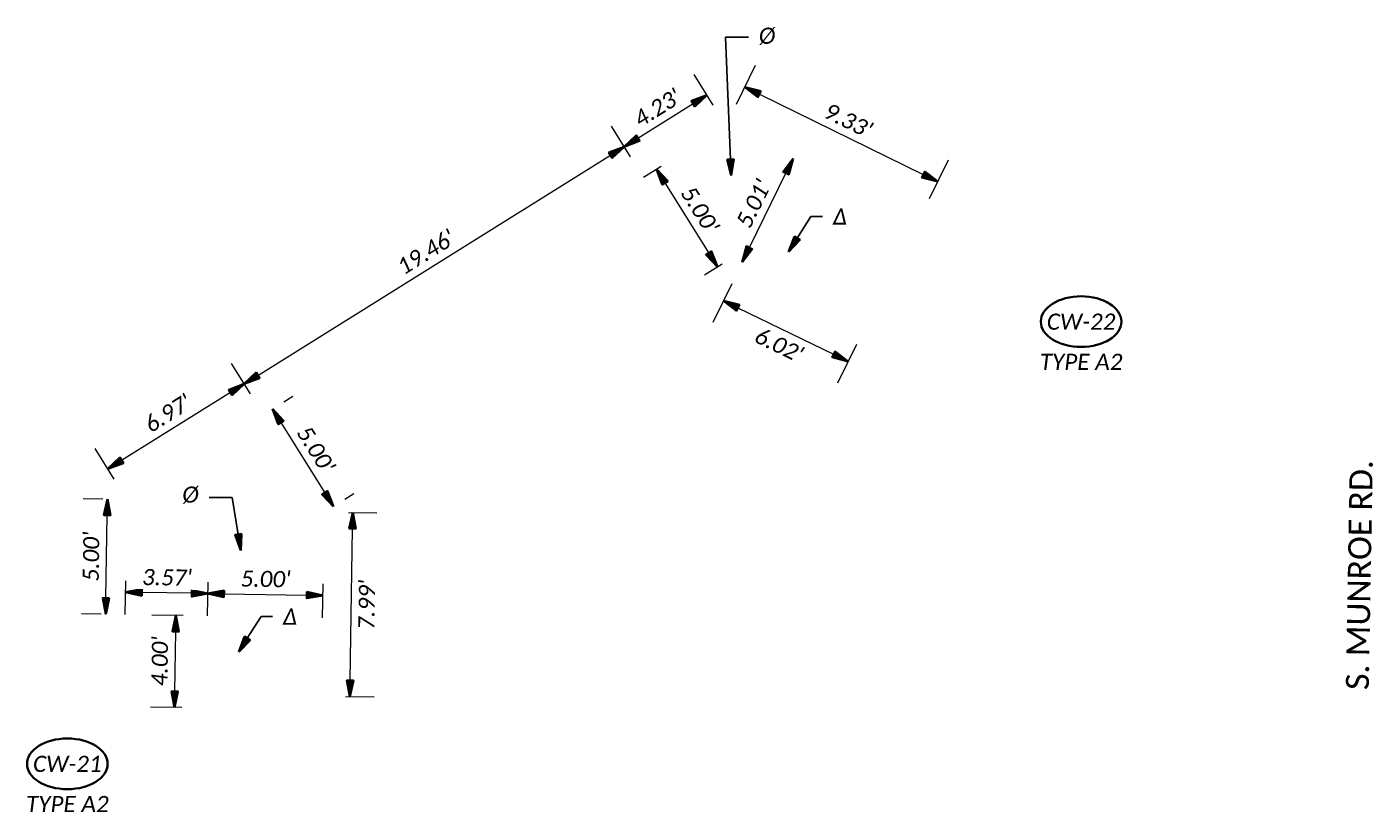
# Model space of a CAD drawing. Header units: feet. Extents: x 0 to 2274359, y 15 to 524446.
# Tile 8 of 12: x 2267239 to 2267298, y 524411 to 524445. Entities that reach past the tile are written whole.
import ezdxf
from ezdxf import colors
from ezdxf.entities.mleader import LeaderData, LeaderLine
from ezdxf.enums import TextEntityAlignment as Align
from ezdxf.math import Vec2, Vec3

# ---------------------------------------------------------------- set-up
doc = ezdxf.new("R2010")
doc.units = ezdxf.units.FT
doc.header["$LTSCALE"] = 20
doc.header["$MEASUREMENT"] = 0
doc.set_wipeout_variables(frame=1)
doc.layers.get('0').update_dxf_attribs({"lineweight": 15, "true_color": 0xc2ced6})
doc.layers.get('Defpoints').update_dxf_attribs({"lineweight": 15})
doc.layers.add('0_Xref', color=7, linetype='Continuous', lineweight=15)
doc.layers.add('TX_P_5', color=7, linetype='Continuous', lineweight=35)
doc.styles.add('P_Slanted - Normal Fixed Spacing', font='calibrii.ttf', dxfattribs={"height": 0.14})
doc.styles.add('P_Slanted - Title', font='calibriz.ttf', dxfattribs={"height": 0.2})
doc.styles.add('Slanted-Normal', font='font31.shx', dxfattribs={"height": 0.14})
doc.dimstyles.new('Dec-1  Slanted', dxfattribs={"dimtxt": 0.14, "dimasz": 0.14, "dimexe": 0.07, "dimexo": 0.07, "dimgap": 0.07, "dimtad": 1, "dimdec": 1, "dimzin": 3, "dimdsep": 46, "dimtxsty": 'Slanted-Normal', "dimblk": 'Dim1', "dimcen": 0, "dimclrd": 95, "dimclre": 95, "dimclrt": 7, "dimadec": 1, "dimazin": 3, "dimtfac": 1, "dimtdec": 1, "dimtix": 1, "dimtofl": 0, "dimtmove": 1, "dimatfit": 3, "dimldrblk": 'Dim1', "dimfxl": 1, "dimtolj": 1, "dimtzin": 0, "dimlwd": -1, "dimlwe": -1, "dimarcsym": 0})
doc.dimstyles.new('P_Dec-2 Masked Slanted', dxfattribs={"dimtxt": 0.14, "dimasz": 0.14, "dimexe": 0.21, "dimexo": 0.21, "dimgap": 0.0625, "dimtad": 1, "dimzin": 3, "dimdsep": 46, "dimtxsty": 'P_Slanted - Normal Fixed Spacing', "dimblk": 'Dim1', "dimcen": 0.035, "dimclrd": 95, "dimclre": 95, "dimclrt": 7, "dimaunit": 1, "dimadec": 3, "dimazin": 2, "dimtfac": 1, "dimtix": 1, "dimtmove": 1, "dimatfit": 3, "dimldrblk": 'Dim1', "dimfxl": 1, "dimtfill": 1, "dimtolj": 1, "dimtzin": 0, "dimlwd": 15, "dimlwe": 15, "dimarcsym": 0})

# ---------------------------------------------------------------- blocks, each defined once
blk = doc.blocks.new('Dim1')
h = blk.add_hatch(color=4)
h.dxf.hatch_style = 1
h.paths.add_polyline_path([(0, 0), (-1, -0.2), (-1, 0.2)])
at = {"color": 4}
blk.add_lwpolyline([(0, 0), (-1, -0.2), (-1, 0.2), (0, 0)], dxfattribs=at)
blk = doc.blocks.new('*D1298')
at = {"layer": 'Defpoints', "color": 0, "transparency": 16777216}
for p in [(2267265.26, 524440.133), (2267266.09, 524438.804), (2267249.587, 524428.499)]:
    blk.add_point(p, dxfattribs=at)
at = {"layer": 'TX_P_5', "color": 95, "linetype": 'Continuous', "lineweight": 15, "transparency": 16777216}
for p, q in [((2267265.534, 524439.694), (2267264.704, 524441.024)), ((2267249.351, 524430.199), (2267264.667, 524439.762)), ((2267249.031, 524429.39), (2267248.201, 524430.719))]:
    blk.add_line(p, q, dxfattribs=at)
at = {"layer": 'TX_P_5', "color": 95, "lineweight": 15, "transparency": 16777216, "xscale": 0.7000000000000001, "yscale": 0.7000000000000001, "zscale": 0.7000000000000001}
for p, rotation in [((2267265.26, 524440.133), 31.98048112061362), ((2267248.757, 524429.829), 211.9804811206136)]:
    blk.add_blockref('Dim1', p, dxfattribs=dict(at, rotation=rotation))
at = {"layer": 'TX_P_5', "color": 7, "transparency": 16777216, "insert": (2267256.653, 524435.55), "char_height": 0.7, "attachment_point": 5, "rotation": 31.98048, "style": 'P_Slanted - Normal Fixed Spacing', "bg_fill": 3, "box_fill_scale": 1.25, "bg_fill_color": 256, "bg_fill_true_color": 13158600, "bg_fill_transparency": 0}
blk.add_mtext("\\A1;19.46'", dxfattribs=at)
blk = doc.blocks.new('*D1299')
at = {"layer": 'Defpoints', "color": 0, "transparency": 16777216}
for p in [(2267268.846, 524442.372), (2267269.676, 524441.043), (2267266.09, 524438.804)]:
    blk.add_point(p, dxfattribs=at)
at = {"layer": 'TX_P_5', "color": 95, "linetype": 'Continuous', "lineweight": 15, "transparency": 16777216}
for p, q in [((2267269.12, 524441.933), (2267268.29, 524443.262)), ((2267265.854, 524440.504), (2267268.252, 524442.001)), ((2267265.534, 524439.694), (2267264.704, 524441.024))]:
    blk.add_line(p, q, dxfattribs=at)
at = {"layer": 'TX_P_5', "color": 95, "lineweight": 15, "transparency": 16777216, "xscale": 0.7000000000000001, "yscale": 0.7000000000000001, "zscale": 0.7000000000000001}
for p, rotation in [((2267268.846, 524442.372), 31.98048112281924), ((2267265.26, 524440.133), 211.9804811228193)]:
    blk.add_blockref('Dim1', p, dxfattribs=dict(at, rotation=rotation))
at = {"layer": 'TX_P_5', "color": 7, "transparency": 16777216, "insert": (2267266.698, 524441.822), "char_height": 0.7, "attachment_point": 5, "rotation": 31.98048, "style": 'P_Slanted - Normal Fixed Spacing', "bg_fill": 3, "box_fill_scale": 1.25, "bg_fill_color": 256, "bg_fill_true_color": 13158600, "bg_fill_transparency": 0}
blk.add_mtext("\\A1;4.23'", dxfattribs=at)
blk = doc.blocks.new('*D1300')
at = {"layer": 'Defpoints', "color": 0, "transparency": 16777216}
for p in [(2267249.587, 524428.499), (2267242.842, 524426.135), (2267243.672, 524424.806)]:
    blk.add_point(p, dxfattribs=at)
at = {"layer": 'TX_P_5', "color": 95, "linetype": 'Continuous', "lineweight": 15, "transparency": 16777216}
for p, q in [((2267249.031, 524429.39), (2267248.201, 524430.719)), ((2267248.163, 524429.458), (2267243.436, 524426.506)), ((2267243.116, 524425.697), (2267242.286, 524427.026))]:
    blk.add_line(p, q, dxfattribs=at)
at = {"layer": 'TX_P_5', "color": 95, "lineweight": 15, "transparency": 16777216, "xscale": 0.7000000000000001, "yscale": 0.7000000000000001, "zscale": 0.7000000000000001}
for p, rotation in [((2267248.757, 524429.829), 31.9804811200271), ((2267242.842, 524426.135), 211.9804811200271)]:
    blk.add_blockref('Dim1', p, dxfattribs=dict(at, rotation=rotation))
at = {"layer": 'TX_P_5', "color": 7, "transparency": 16777216, "insert": (2267245.444, 524428.551), "char_height": 0.7, "attachment_point": 5, "rotation": 31.98048, "style": 'P_Slanted - Normal Fixed Spacing', "bg_fill": 3, "box_fill_scale": 1.25, "bg_fill_color": 256, "bg_fill_true_color": 13158600, "bg_fill_transparency": 0}
blk.add_mtext("\\A1;6.97'", dxfattribs=at)
blk = doc.blocks.new('*D1301')
at = {"layer": 'Defpoints', "color": 0, "transparency": 16777216}
for p in [(2267242.821, 524424.819), (2267243.672, 524424.806), (2267243.593, 524419.806)]:
    blk.add_point(p, dxfattribs=at)
at = {"layer": 'TX_P_5', "color": 95, "linetype": 'Continuous', "lineweight": 15, "transparency": 16777216}
for p, q in [((2267242.622, 524424.822), (2267241.771, 524424.836)), ((2267242.754, 524420.52), (2267242.81, 524424.119)), ((2267242.543, 524419.823), (2267241.693, 524419.836))]:
    blk.add_line(p, q, dxfattribs=at)
at = {"layer": 'TX_P_5', "color": 95, "lineweight": 15, "transparency": 16777216, "xscale": 0.7000000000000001, "yscale": 0.7000000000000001, "zscale": 0.7000000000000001}
for p, rotation in [((2267242.821, 524424.819), 89.10105591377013), ((2267242.743, 524419.82), 269.1010559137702)]:
    blk.add_blockref('Dim1', p, dxfattribs=dict(at, rotation=rotation))
at = {"layer": 'TX_P_5', "color": 7, "transparency": 16777216, "insert": (2267242.111, 524422.33), "char_height": 0.7, "attachment_point": 5, "rotation": 89.10106, "style": 'P_Slanted - Normal Fixed Spacing', "bg_fill": 3, "box_fill_scale": 1.25, "bg_fill_color": 256, "bg_fill_true_color": 13158600, "bg_fill_transparency": 0}
blk.add_mtext("\\A1;5.00'", dxfattribs=at)
blk = doc.blocks.new('*D1302')
at = {"layer": 'Defpoints', "color": 0, "transparency": 16777216}
for p in [(2267270.384, 524435.119), (2267275.797, 524432.488), (2267274.981, 524430.808)]:
    blk.add_point(p, dxfattribs=at)
at = {"layer": 'TX_P_5', "color": 95, "linetype": 'Continuous', "lineweight": 15, "transparency": 16777216}
for p, q in [((2267269.925, 524434.175), (2267269.109, 524432.495)), ((2267270.197, 524433.134), (2267274.352, 524431.114)), ((2267275.338, 524431.544), (2267274.522, 524429.864))]:
    blk.add_line(p, q, dxfattribs=at)
at = {"layer": 'TX_P_5', "color": 95, "lineweight": 15, "transparency": 16777216, "xscale": 0.7000000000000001, "yscale": 0.7000000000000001, "zscale": 0.7000000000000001}
for p, rotation in [((2267269.568, 524433.44), 154.0786194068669), ((2267274.981, 524430.808), 334.0786194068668)]:
    blk.add_blockref('Dim1', p, dxfattribs=dict(at, rotation=rotation))
at = {"layer": 'TX_P_5', "color": 7, "transparency": 16777216, "insert": (2267271.981, 524431.52), "char_height": 0.7, "attachment_point": 5, "rotation": 334.07862, "style": 'P_Slanted - Normal Fixed Spacing', "bg_fill": 3, "box_fill_scale": 1.25, "bg_fill_color": 256, "bg_fill_true_color": 13158600, "bg_fill_transparency": 0}
blk.add_mtext("\\A1;6.02'", dxfattribs=at)
blk = doc.blocks.new('*D1303')
at = {"layer": 'Defpoints', "color": 0, "transparency": 16777216}
for p in [(2267252.235, 524424.258), (2267253.473, 524424.239), (2267252.11, 524416.273)]:
    blk.add_point(p, dxfattribs=at)
at = {"layer": 'TX_P_5', "color": 95, "linetype": 'Continuous', "lineweight": 15, "transparency": 16777216}
for p, q in [((2267253.285, 524424.242), (2267254.522, 524424.222)), ((2267253.358, 524416.953), (2267253.462, 524423.539)), ((2267253.16, 524416.256), (2267254.397, 524416.237))]:
    blk.add_line(p, q, dxfattribs=at)
at = {"layer": 'TX_P_5', "color": 95, "lineweight": 15, "transparency": 16777216, "xscale": 0.7000000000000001, "yscale": 0.7000000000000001, "zscale": 0.7000000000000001}
for p, rotation in [((2267253.473, 524424.239), 89.10105583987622), ((2267253.347, 524416.253), 269.1010558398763)]:
    blk.add_blockref('Dim1', p, dxfattribs=dict(at, rotation=rotation))
at = {"layer": 'TX_P_5', "color": 7, "transparency": 16777216, "insert": (2267254.081, 524420.235), "char_height": 0.7, "attachment_point": 5, "rotation": 89.10106, "style": 'P_Slanted - Normal Fixed Spacing', "bg_fill": 3, "box_fill_scale": 1.25, "bg_fill_color": 256, "bg_fill_true_color": 13158600, "bg_fill_transparency": 0}
blk.add_mtext("\\A1;7.99'", dxfattribs=at)
blk = doc.blocks.new('*D1304')
at = {"layer": 'Defpoints', "color": 0, "transparency": 16777216}
for p in [(2267249.587, 524428.499), (2267252.63, 524424.505), (2267252.235, 524424.258)]:
    blk.add_point(p, dxfattribs=at)
at = {"layer": 'TX_P_5', "color": 95, "linetype": 'Continuous', "lineweight": 15, "transparency": 16777216}
for p, q in [((2267250.478, 524429.055), (2267250.873, 524429.302)), ((2267250.353, 524428.152), (2267252.26, 524425.099)), ((2267253.126, 524424.814), (2267253.521, 524425.061))]:
    blk.add_line(p, q, dxfattribs=at)
at = {"layer": 'TX_P_5', "color": 95, "lineweight": 15, "transparency": 16777216, "xscale": 0.7000000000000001, "yscale": 0.7000000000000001, "zscale": 0.7000000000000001}
for p, rotation in [((2267249.982, 524428.746), 121.9804811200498), ((2267252.63, 524424.505), 301.9804811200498)]:
    blk.add_blockref('Dim1', p, dxfattribs=dict(at, rotation=rotation))
at = {"layer": 'TX_P_5', "color": 7, "transparency": 16777216, "insert": (2267251.876, 524426.981), "char_height": 0.7, "attachment_point": 5, "rotation": 301.98048, "style": 'P_Slanted - Normal Fixed Spacing', "bg_fill": 3, "box_fill_scale": 1.25, "bg_fill_color": 256, "bg_fill_true_color": 13158600, "bg_fill_transparency": 0}
blk.add_mtext("\\A1;5.00'", dxfattribs=at)
blk = doc.blocks.new('*D1305')
at = {"layer": 'Defpoints', "color": 0, "transparency": 16777216}
for p in [(2267266.09, 524438.804), (2267269.305, 524434.916), (2267268.738, 524434.563)]:
    blk.add_point(p, dxfattribs=at)
at = {"layer": 'TX_P_5', "color": 95, "linetype": 'Continuous', "lineweight": 15, "transparency": 16777216}
for p, q in [((2267266.09, 524438.804), (2267266.869, 524439.29)), ((2267267.027, 524438.564), (2267268.934, 524435.51)), ((2267268.738, 524434.563), (2267269.517, 524435.049))]:
    blk.add_line(p, q, dxfattribs=at)
at = {"layer": 'TX_P_5', "color": 95, "lineweight": 15, "transparency": 16777216, "xscale": 0.7000000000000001, "yscale": 0.7000000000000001, "zscale": 0.7000000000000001}
for p, rotation in [((2267266.657, 524439.157), 121.9804811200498), ((2267269.305, 524434.916), 301.9804811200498)]:
    blk.add_blockref('Dim1', p, dxfattribs=dict(at, rotation=rotation))
at = {"layer": 'TX_P_5', "color": 7, "transparency": 16777216, "insert": (2267268.55, 524437.392), "char_height": 0.7, "attachment_point": 5, "rotation": 301.98048, "style": 'P_Slanted - Normal Fixed Spacing', "bg_fill": 3, "box_fill_scale": 1.25, "bg_fill_color": 256, "bg_fill_true_color": 13158600, "bg_fill_transparency": 0}
blk.add_mtext("\\A1;5.00'", dxfattribs=at)
blk = doc.blocks.new('*D1316')
at = {"layer": 'Defpoints', "color": 0, "transparency": 16777216}
for p in [(2267269.676, 524441.043), (2267278.876, 524438.614), (2267278.051, 524436.933)]:
    blk.add_point(p, dxfattribs=at)
at = {"layer": 'TX_P_5', "color": 95, "linetype": 'Continuous', "lineweight": 15, "transparency": 16777216}
for p, q in [((2267270.138, 524441.985), (2267270.963, 524443.667)), ((2267271.129, 524442.416), (2267278.247, 524438.923)), ((2267278.513, 524437.875), (2267279.338, 524439.557))]:
    blk.add_line(p, q, dxfattribs=at)
at = {"layer": 'TX_P_5', "color": 95, "lineweight": 15, "transparency": 16777216, "xscale": 0.7000000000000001, "yscale": 0.7000000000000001, "zscale": 0.7000000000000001}
for p, rotation in [((2267270.501, 524442.724), 153.8611533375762), ((2267278.876, 524438.614), 333.8611533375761)]:
    blk.add_blockref('Dim1', p, dxfattribs=dict(at, rotation=rotation))
at = {"layer": 'TX_P_5', "color": 7, "transparency": 16777216, "insert": (2267274.984, 524441.272), "char_height": 0.7, "attachment_point": 5, "rotation": 333.86115, "style": 'P_Slanted - Normal Fixed Spacing', "bg_fill": 3, "box_fill_scale": 1.25, "bg_fill_color": 256, "bg_fill_true_color": 13158600, "bg_fill_transparency": 0}
blk.add_mtext("\\A1;9.33'", dxfattribs=at)
blk = doc.blocks.new('*D1317')
at = {"layer": 'Defpoints', "color": 0, "transparency": 16777216}
for p in [(2267245.795, 524419.772), (2267247.164, 524419.75), (2267247.101, 524415.752)]:
    blk.add_point(p, dxfattribs=at)
at = {"layer": 'TX_P_5', "color": 95, "linetype": 'Continuous', "lineweight": 15, "transparency": 16777216}
for p, q in [((2267246.114, 524419.767), (2267244.745, 524419.788)), ((2267245.743, 524416.473), (2267245.784, 524419.072)), ((2267246.051, 524415.768), (2267244.683, 524415.79))]:
    blk.add_line(p, q, dxfattribs=at)
at = {"layer": 'TX_P_5', "color": 95, "lineweight": 15, "transparency": 16777216, "xscale": 0.7000000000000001, "yscale": 0.7000000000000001, "zscale": 0.7000000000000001}
for p, rotation in [((2267245.795, 524419.772), 89.10105583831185), ((2267245.732, 524415.774), 269.1010558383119)]:
    blk.add_blockref('Dim1', p, dxfattribs=dict(at, rotation=rotation))
at = {"layer": 'TX_P_5', "color": 7, "transparency": 16777216, "insert": (2267245.093, 524417.783), "char_height": 0.7, "attachment_point": 5, "rotation": 89.10106, "style": 'P_Slanted - Normal Fixed Spacing', "bg_fill": 3, "box_fill_scale": 1.25, "bg_fill_color": 256, "bg_fill_true_color": 13158600, "bg_fill_transparency": 0}
blk.add_mtext("\\A1;4.00'", dxfattribs=at)
blk = doc.blocks.new('*D1318')
at = {"layer": 'Defpoints', "color": 0, "transparency": 16777216}
for p in [(2267272.589, 524439.613), (2267272.589, 524439.613), (2267270.384, 524435.119)]:
    blk.add_point(p, dxfattribs=at)
at = {"layer": 'TX_P_5', "color": 95, "linetype": 'Continuous', "lineweight": 15, "transparency": 16777216}
blk.add_line((2267270.692, 524435.747), (2267272.281, 524438.984), dxfattribs=at)
at = {"layer": 'TX_P_5', "color": 95, "lineweight": 15, "transparency": 16777216, "xscale": 0.7000000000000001, "yscale": 0.7000000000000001, "zscale": 0.7000000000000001}
for p, rotation in [((2267272.589, 524439.613), 63.86115333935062), ((2267270.384, 524435.119), 243.8611533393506)]:
    blk.add_blockref('Dim1', p, dxfattribs=dict(at, rotation=rotation))
at = {"layer": 'TX_P_5', "color": 7, "transparency": 16777216, "insert": (2267270.884, 524437.662), "char_height": 0.7, "attachment_point": 5, "rotation": 63.86115, "style": 'P_Slanted - Normal Fixed Spacing', "bg_fill": 3, "box_fill_scale": 1.25, "bg_fill_color": 256, "bg_fill_true_color": 13158600, "bg_fill_transparency": 0}
blk.add_mtext("\\A1;5.01'", dxfattribs=at)
blk = doc.blocks.new('*D1319')
at = {"layer": 'Defpoints', "color": 0, "transparency": 16777216}
for p in [(2267243.609, 524420.778), (2267243.593, 524419.806), (2267247.164, 524419.75)]:
    blk.add_point(p, dxfattribs=at)
at = {"layer": 'TX_P_5', "color": 95, "linetype": 'Continuous', "lineweight": 15, "transparency": 16777216}
for p, q in [((2267243.593, 524419.806), (2267243.616, 524421.278)), ((2267247.164, 524419.75), (2267247.187, 524421.222)), ((2267246.479, 524420.733), (2267244.309, 524420.767))]:
    blk.add_line(p, q, dxfattribs=at)
at = {"layer": 'TX_P_5', "color": 95, "lineweight": 15, "transparency": 16777216, "xscale": 0.7000000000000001, "yscale": 0.7000000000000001, "zscale": 0.7000000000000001}
for p, rotation in [((2267243.609, 524420.778), 179.101055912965), ((2267247.179, 524420.722), 359.101055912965)]:
    blk.add_blockref('Dim1', p, dxfattribs=dict(at, rotation=rotation))
at = {"layer": 'TX_P_5', "color": 7, "transparency": 16777216, "insert": (2267245.404, 524421.421), "char_height": 0.7, "attachment_point": 5, "rotation": 359.10106, "style": 'P_Slanted - Normal Fixed Spacing', "bg_fill": 3, "box_fill_scale": 1.25, "bg_fill_color": 256, "bg_fill_true_color": 13158600, "bg_fill_transparency": 0}
blk.add_mtext("\\A1;3.57'", dxfattribs=at)
blk = doc.blocks.new('*D1320')
at = {"layer": 'Defpoints', "color": 0, "transparency": 16777216}
for p in [(2267252.178, 524420.643), (2267247.164, 524419.75), (2267252.163, 524419.672)]:
    blk.add_point(p, dxfattribs=at)
at = {"layer": 'TX_P_5', "color": 95, "linetype": 'Continuous', "lineweight": 15, "transparency": 16777216}
for p, q in [((2267247.164, 524419.75), (2267247.187, 524421.222)), ((2267252.163, 524419.672), (2267252.186, 524421.143)), ((2267247.879, 524420.711), (2267251.479, 524420.654))]:
    blk.add_line(p, q, dxfattribs=at)
at = {"layer": 'TX_P_5', "color": 95, "lineweight": 15, "transparency": 16777216, "xscale": 0.7000000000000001, "yscale": 0.7000000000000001, "zscale": 0.7000000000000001}
for p, rotation in [((2267247.179, 524420.722), 179.1010558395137), ((2267252.178, 524420.643), 359.1010558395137)]:
    blk.add_blockref('Dim1', p, dxfattribs=dict(at, rotation=rotation))
at = {"layer": 'TX_P_5', "color": 7, "transparency": 16777216, "insert": (2267249.689, 524421.353), "char_height": 0.7, "attachment_point": 5, "rotation": 359.10106, "style": 'P_Slanted - Normal Fixed Spacing', "bg_fill": 3, "box_fill_scale": 1.25, "bg_fill_color": 256, "bg_fill_true_color": 13158600, "bg_fill_transparency": 0}
blk.add_mtext("\\A1;5.00'", dxfattribs=at)
blk = doc.blocks.new('*U1474')
at = {"linetype": 'ByBlock', "lineweight": -2}
blk.add_ellipse((0, 0), major_axis=(-0.35, 0), ratio=0.628571, dxfattribs=at)
for points, override in [([(-0.082, 0.101), (0, 0)], {"dimldrblk": 'DotSmall'}), ([(-0.034, -0.11), (0, 0)], {"dimscale": 1, "dimgap": 0.07, "dimtad": 0, "dimldrblk": 'None'}), ([(0.101, 0.104), (0, 0)], {"dimscale": 1, "dimgap": 0.07, "dimtad": 0})]:
    blk.add_leader(points, dimstyle='Dec-1  Slanted', override=override)
blk.add_wipeout([(0.122, 0.195), (0.066, 0.206), (-0.005, 0.21), (-0.061, 0.207), (-0.117, 0.197), (-0.172, 0.181), (-0.227, 0.155), (-0.264, 0.131), (-0.296, 0.103), (-0.321, 0.069), (-0.333, 0.044), (-0.338, 0.022), (-0.34, 0), (-0.338, -0.022), (-0.332, -0.045), (-0.323, -0.066), (-0.298, -0.101), (-0.267, -0.13), (-0.233, -0.153), (-0.178, -0.179), (-0.122, -0.196), (-0.069, -0.206), (0, -0.21), (0.058, -0.206), (0.12, -0.196), (0.176, -0.179), (0.227, -0.156), (0.263, -0.132), (0.297, -0.101), (0.321, -0.068), (0.332, -0.043), (0.338, -0.022), (0.34, 0), (0.338, 0.022), (0.332, 0.044), (0.322, 0.066), (0.303, 0.094), (0.273, 0.124), (0.23, 0.154), (0.173, 0.18)])
at = {"style": 'P_Slanted - Normal Fixed Spacing'}
blk.add_attdef('D-000', text='', height=0.14, dxfattribs=at).set_placement((0, 0), align=Align.MIDDLE)

msp = doc.modelspace()

# ---------------------------------------------------------------- block references
at = {"layer": 'TX_P_5', "xscale": 5, "yscale": 5, "zscale": 5}
for p, values in [((2267285.099, 524432.532), {'D-000': 'CW-22'}), ((2267241.079, 524413.324), {'D-000': 'CW-21'})]:
    msp.add_blockref('*U1474', p, dxfattribs=at).add_auto_attribs(values)

# ---------------------------------------------------------------- texts
at = {"layer": 'TX_P_5', "insert": (2267296.59, 524416.544), "char_height": 1, "width": 11.65783, "attachment_point": 1, "rotation": 88.99598, "line_spacing_factor": 1.14, "style": 'P_Slanted - Title', "bg_fill": 3, "box_fill_scale": 1.5, "bg_fill_color": 256, "bg_fill_transparency": 0}
msp.add_mtext('S. MUNROE RD.', dxfattribs=at)

# ---------------------------------------------------------------- dimensions: what is measured, and where the dimension line sits
at = {"layer": 'TX_P_5'}
for p1, p2, distance, override, picture, middle in [((2267249.587, 524428.499), (2267266.09, 524438.804), 1.567, {"dimpost": "'"}, '*D1298', (2267256.653, 524435.55)), ((2267270.384, 524435.119), (2267275.797, 524432.488), -1.867, {"dimtad": 4, "dimpost": "'"}, '*D1302', (2267271.981, 524431.52)), ((2267252.11, 524416.273), (2267252.235, 524424.258), -1.237, {"dimtad": 4, "dimpost": "'"}, '*D1303', (2267254.081, 524420.235)), ((2267247.101, 524415.752), (2267247.164, 524419.75), 1.369, {"dimpost": "'"}, '*D1317', (2267245.093, 524417.783))]:
    dim = msp.add_aligned_dim(p1=p1, p2=p2, distance=distance, dimstyle='P_Dec-2 Masked Slanted', override=override, dxfattribs=at)
    dim.commit()
    dim.dimension.update_dxf_attribs({"geometry": picture, "text_midpoint": middle})

# ---------------------------------------------------------------- next in the draw order: texts
at = {"layer": '0_Xref', "char_height": 0.7, "width": 11.83458, "attachment_point": 2, "line_spacing_factor": 1.14, "style": 'P_Slanted - Normal Fixed Spacing'}
for insert in [(2267285.099, 524431.137), (2267241.079, 524411.929)]:
    msp.add_mtext('TYPE A2', dxfattribs=dict(at, insert=insert))

# ---------------------------------------------------------------- next in the draw order: dimensions: what is measured, and where the dimension line sits
at = {"layer": 'TX_P_5'}
for p1, p2, distance, picture, middle in [((2267266.09, 524438.804), (2267269.676, 524441.043), 1.567, '*D1299', (2267266.698, 524441.822)), ((2267249.587, 524428.499), (2267243.672, 524424.806), -1.567, '*D1300', (2267245.444, 524428.551))]:
    dim = msp.add_aligned_dim(p1=p1, p2=p2, distance=distance, dimstyle='P_Dec-2 Masked Slanted', override={"dimpost": "'"}, dxfattribs=at)
    dim.commit()
    dim.dimension.update_dxf_attribs({"geometry": picture, "text_midpoint": middle})

# ---------------------------------------------------------------- next in the draw order: dimensions: what is measured, and where the dimension line sits
for p1, p2, distance, override, picture, middle in [((2267266.09, 524438.804), (2267268.738, 524434.563), 0.668, {"dimexe": 0.05, "dimexo": 0, "dimpost": "'"}, '*D1305', (2267268.55, 524437.392)), ((2267249.587, 524428.499), (2267252.235, 524424.258), 0.466, {"dimpost": "'"}, '*D1304', (2267251.876, 524426.981)), ((2267243.593, 524419.806), (2267243.672, 524424.806), 0.851, {"dimpost": "'"}, '*D1301', (2267242.111, 524422.33))]:
    dim = msp.add_aligned_dim(p1=p1, p2=p2, distance=distance, dimstyle='P_Dec-2 Masked Slanted', override=override, dxfattribs=at)
    dim.commit()
    dim.dimension.update_dxf_attribs({"geometry": picture, "text_midpoint": middle})

# ---------------------------------------------------------------- next in the draw order: leaders
ml = msp.add_multileader_mtext('Standard', dxfattribs=at)
ml.set_content('%%C', color=7, style='P_Slanted - Normal Fixed Spacing')
ml.set_leader_properties(color=95)
ml.set_arrow_properties(name='Dim1')
ml.build(insert=Vec2(0, 0))
ml.multileader.update_dxf_attribs({"text_right_attachment_type": 2, "dogleg_length": 1, "arrow_head_size": 0.7})
ctx = ml.context
ctx.base_point, ctx.char_height, ctx.arrow_head_size, ctx.landing_gap_size, ctx.plane_origin = Vec3(2267245.613, 524424.96), 0.7, 0.7, 0.45, Vec3(2267231.727, 524431.393)
ctx.right_attachment, ctx.text_align_type = 2, 2
notes = []
notes.append((ctx, [(1, (1, 1, 0), (2267248.235, 524424.9), (-1, 0), 1, [(1, [(2267248.614, 524422.597)], 0, [])])]))
ctx.mtext.insert, ctx.mtext.alignment, ctx.mtext.flow_direction = Vec3(2267246.785, 524425.371), 3, 5
ctx.mtext.has_bg_fill, ctx.mtext.bg_color, ctx.mtext.bg_scale_factor, ctx.mtext.bg_transparency, ctx.mtext.use_window_bg_color = 1, -1027028792, 1.5, 0, 1
for ctx, leaders in notes:
    for number, flags, end, landing, length, lines in leaders:
        leader = LeaderData()
        leader.index, (leader.has_last_leader_line, leader.has_dogleg_vector, leader.attachment_direction) = number, flags
        leader.last_leader_point, leader.dogleg_vector, leader.dogleg_length = Vec3(end), Vec3(landing), length
        for number, points, colour, breaks in lines:
            line = LeaderLine()
            line.index, line.vertices, line.color, line.breaks = number, Vec3.list(points), colors.encode_raw_color(colour), breaks
            leader.lines.append(line)
        ctx.leaders.append(leader)

# ---------------------------------------------------------------- next in the draw order: dimensions: what is measured, and where the dimension line sits
for p1, p2, distance, override, picture, middle in [((2267269.676, 524441.043), (2267278.051, 524436.933), 1.873, {"dimpost": "'"}, '*D1316', (2267274.984, 524441.272)), ((2267247.164, 524419.75), (2267243.593, 524419.806), -0.971, {"dimexe": 0.1, "dimexo": 0, "dimpost": "'"}, '*D1319', (2267245.404, 524421.421))]:
    dim = msp.add_aligned_dim(p1=p1, p2=p2, distance=distance, dimstyle='P_Dec-2 Masked Slanted', override=override, dxfattribs=at)
    dim.commit()
    dim.dimension.update_dxf_attribs({"geometry": picture, "text_midpoint": middle})

# ---------------------------------------------------------------- next in the draw order: dimensions: what is measured, and where the dimension line sits
for p1, p2, distance, override, picture, middle in [((2267270.384, 524435.119), (2267272.589, 524439.613), 0, {"dimpost": "'"}, '*D1318', (2267270.884, 524437.662)), ((2267247.164, 524419.75), (2267252.163, 524419.672), 0.971, {"dimexe": 0.1, "dimexo": 0, "dimpost": "'"}, '*D1320', (2267249.689, 524421.353))]:
    dim = msp.add_aligned_dim(p1=p1, p2=p2, distance=distance, dimstyle='P_Dec-2 Masked Slanted', override=override, dxfattribs=at)
    dim.commit()
    dim.dimension.update_dxf_attribs({"geometry": picture, "text_midpoint": middle})

# ---------------------------------------------------------------- next in the draw order: leaders
ml = msp.add_multileader_mtext('Standard', dxfattribs=at)
ml.set_content('%%C', color=7, style='P_Slanted - Normal Fixed Spacing')
ml.set_leader_properties(color=95)
ml.set_arrow_properties(name='Dim1')
ml.build(insert=Vec2(0, 0))
ml.multileader.update_dxf_attribs({"text_right_attachment_type": 2, "dogleg_length": 1, "arrow_head_size": 0.7})
ctx = ml.context
ctx.base_point, ctx.char_height, ctx.arrow_head_size, ctx.landing_gap_size, ctx.plane_origin = Vec3(2267270.653, 524444.891), 0.7, 0.7, 0.45, Vec3(2267265.778, 524452.28)
ctx.right_attachment = 2
notes = []
notes.append((ctx, [(0, (1, 1, 0), (2267269.653, 524444.891), (1, 0), 1, [(1, [(2267269.905, 524438.88)], 0, [])])]))
ctx.mtext.insert, ctx.mtext.flow_direction = Vec3(2267271.103, 524445.303), 5
ctx.mtext.has_bg_fill, ctx.mtext.bg_color, ctx.mtext.bg_scale_factor, ctx.mtext.bg_transparency, ctx.mtext.use_window_bg_color = 1, -1027028792, 1.5, 0, 1
ml = msp.add_multileader_mtext('Standard', dxfattribs=at)
ml.set_content('Δ', color=7, style='P_Slanted - Normal Fixed Spacing')
ml.set_leader_properties(color=95)
ml.set_arrow_properties(name='Dim1')
ml.build(insert=Vec2(0, 0))
ml.multileader.update_dxf_attribs({"text_right_attachment_type": 2, "dogleg_length": 0.5, "arrow_head_size": 0.7})
ctx = ml.context
ctx.base_point, ctx.char_height, ctx.arrow_head_size, ctx.landing_gap_size, ctx.plane_origin = Vec3(2267273.869, 524437.1), 0.7, 0.7, 0.45, Vec3(2267274.332, 524394.409)
ctx.right_attachment = 2
notes.append((ctx, [(0, (1, 1, 0), (2267273.369, 524437.1), (1, 0), 0.5, [(0, [(2267272.398, 524435.562)], 0, [])])]))
ctx.mtext.insert, ctx.mtext.flow_direction = Vec3(2267274.319, 524437.45), 5
ctx.mtext.has_bg_fill, ctx.mtext.bg_color, ctx.mtext.bg_scale_factor, ctx.mtext.bg_transparency, ctx.mtext.use_window_bg_color = 1, -1027028792, 1.5, 0, 1
ml = msp.add_multileader_mtext('Standard', dxfattribs=at)
ml.set_content('Δ', color=7, style='P_Slanted - Normal Fixed Spacing')
ml.set_leader_properties(color=95)
ml.set_arrow_properties(name='Dim1')
ml.build(insert=Vec2(0, 0))
ml.multileader.update_dxf_attribs({"text_right_attachment_type": 2, "dogleg_length": 0.5, "arrow_head_size": 0.7})
ctx = ml.context
ctx.base_point, ctx.char_height, ctx.arrow_head_size, ctx.landing_gap_size, ctx.plane_origin = Vec3(2267249.991, 524419.723), 0.7, 0.7, 0.45, Vec3(2267250.453, 524377.032)
ctx.right_attachment = 2
notes.append((ctx, [(0, (1, 1, 0), (2267249.491, 524419.723), (1, 0), 0.5, [(0, [(2267248.519, 524418.185)], 0, [])])]))
ctx.mtext.insert, ctx.mtext.flow_direction = Vec3(2267250.441, 524420.073), 5
ctx.mtext.has_bg_fill, ctx.mtext.bg_color, ctx.mtext.bg_scale_factor, ctx.mtext.bg_transparency, ctx.mtext.use_window_bg_color = 1, -1027028792, 1.5, 0, 1
for ctx, leaders in notes:
    for number, flags, end, landing, length, lines in leaders:
        leader = LeaderData()
        leader.index, (leader.has_last_leader_line, leader.has_dogleg_vector, leader.attachment_direction) = number, flags
        leader.last_leader_point, leader.dogleg_vector, leader.dogleg_length = Vec3(end), Vec3(landing), length
        for number, points, colour, breaks in lines:
            line = LeaderLine()
            line.index, line.vertices, line.color, line.breaks = number, Vec3.list(points), colors.encode_raw_color(colour), breaks
            leader.lines.append(line)
        ctx.leaders.append(leader)

doc.saveas('drawing.dxf')
